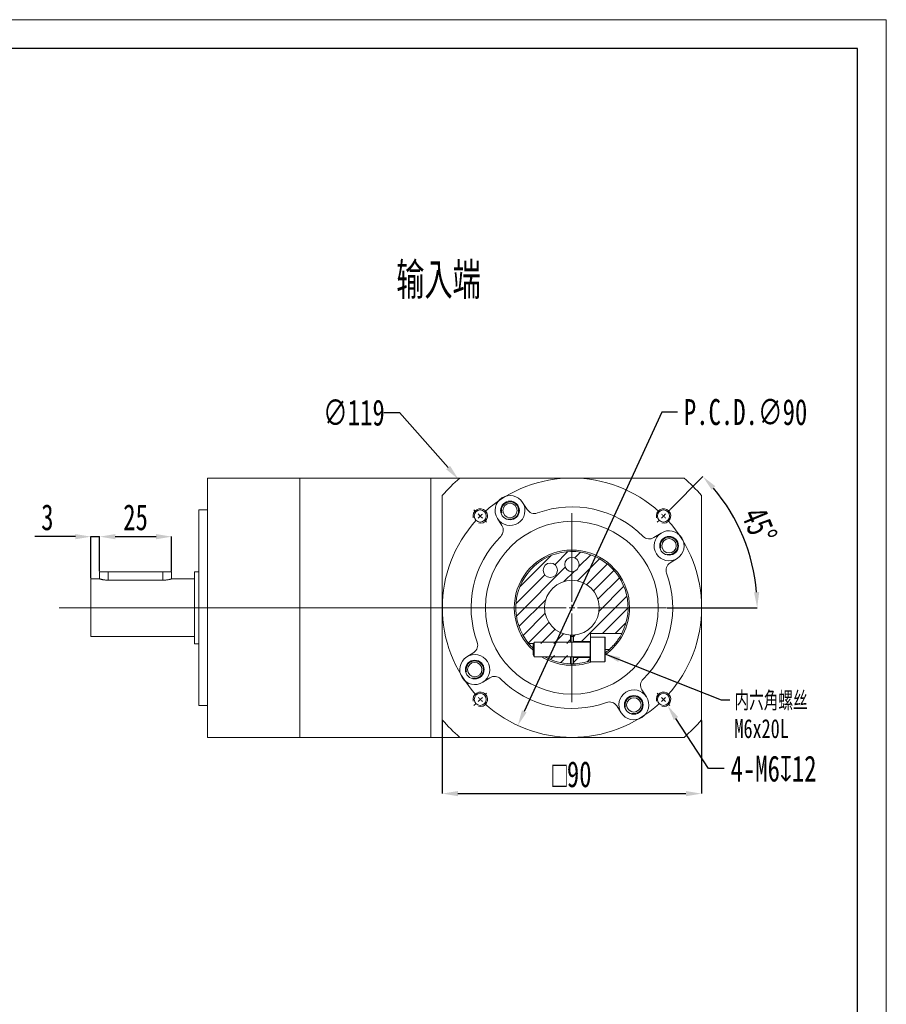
# Model space of a CAD drawing. Header units: millimetres. Extents: x 0 to 279, y 0 to 197.
# Tile 4 of 4: x 178 to 279, y 83 to 197. Entities that reach past the tile are written whole.
import ezdxf

# ---------------------------------------------------------------- set-up
doc = ezdxf.new("R2010")
doc.units = ezdxf.units.MM
doc.linetypes.add('CENTER2', pattern=[28.575, 19.05, -3.175, 3.175, -3.175])
doc.layers.add('3中心线层', color=1, linetype='CENTER2')
doc.layers.add('6文字层', color=3, linetype='Continuous')
doc.layers.add('SLD-0', color=7, linetype='Continuous', lineweight=18)
doc.layers.add('图框_外框线', color=7, linetype='Continuous', lineweight=18)
doc.styles.add('SLDTEXTSTYLE0', font='TXT', dxfattribs={"width": 0.7, "bigfont": 'bigfont'})
doc.styles.add('SLDTEXTSTYLE1', font='TXT', dxfattribs={"width": 0.7})
doc.dimstyles.new('SLDDIMSTYLE0', dxfattribs={"dimtxt": 3, "dimasz": 1.8, "dimexe": 0, "dimexo": 0.0625, "dimgap": 0.75, "dimtad": 0, "dimtih": 1, "dimtoh": 1, "dimlfac": 3, "dimrnd": 1e-09, "dimzin": 12, "dimdsep": 46, "dimtxsty": 'SLDTEXTSTYLE1', "dimsah": 1, "dimcen": 0, "dimadec": 0, "dimazin": 3, "dimtfac": 1, "dimtofl": 0, "dimtmove": 0, "dimatfit": 3, "dimfxl": 1, "dimfrac": 2, "dimtolj": 1, "dimtzin": 12, "dimarcsym": 0})
doc.dimstyles.new('SLDDIMSTYLE1', dxfattribs={"dimtxt": 3, "dimasz": 1.8, "dimexe": 0, "dimexo": 0.0625, "dimgap": 0.75, "dimtad": 1, "dimdec": 4, "dimlfac": 3, "dimzin": 12, "dimdsep": 46, "dimtxsty": 'SLDTEXTSTYLE1', "dimsah": 1, "dimcen": 0.09, "dimazin": 3, "dimtfac": 1, "dimtofl": 0, "dimtmove": 0, "dimatfit": 3, "dimfxl": 1, "dimfrac": 2, "dimtolj": 1, "dimtzin": 12, "dimarcsym": 0})
doc.dimstyles.new('SLDDIMSTYLE10', dxfattribs={"dimtxt": 0.18, "dimasz": 1.8, "dimexe": 0, "dimexo": 0.0625, "dimgap": 0, "dimtad": 0, "dimtih": 1, "dimtoh": 1, "dimdec": 0, "dimrnd": 1e-09, "dimzin": 0, "dimdsep": 46, "dimtxsty": 'Standard', "dimsah": 1, "dimcen": 0.09, "dimadec": 0, "dimazin": 0, "dimtfac": 1.8, "dimtdec": 0, "dimtofl": 0, "dimtmove": 0, "dimatfit": 3, "dimfxl": 1, "dimfrac": 2, "dimtolj": 1, "dimtzin": 0, "dimarcsym": 0})
doc.dimstyles.new('SLDDIMSTYLE2', dxfattribs={"dimtxt": 3, "dimasz": 1.8, "dimexe": 0, "dimexo": 0.0625, "dimgap": 0.75, "dimtad": 0, "dimtih": 1, "dimtoh": 1, "dimlfac": 3, "dimrnd": 1e-09, "dimzin": 12, "dimdsep": 46, "dimtxsty": 'SLDTEXTSTYLE1', "dimsah": 1, "dimcen": 0, "dimadec": 0, "dimazin": 3, "dimtfac": 1, "dimtofl": 0, "dimtmove": 0, "dimatfit": 3, "dimfxl": 1, "dimfrac": 2, "dimtolj": 1, "dimtzin": 12, "dimarcsym": 0})
doc.dimstyles.new('SLDDIMSTYLE3', dxfattribs={"dimtxt": 3, "dimasz": 1.8, "dimexe": 0, "dimexo": 0.0625, "dimgap": 0.75, "dimtad": 1, "dimlfac": 3, "dimrnd": 1e-09, "dimzin": 12, "dimdsep": 46, "dimtxsty": 'SLDTEXTSTYLE1', "dimsah": 1, "dimcen": 0.09, "dimadec": 0, "dimazin": 3, "dimtfac": 1, "dimtofl": 0, "dimtmove": 0, "dimatfit": 3, "dimfxl": 1, "dimfrac": 2, "dimtolj": 1, "dimtzin": 12, "dimarcsym": 0})
doc.dimstyles.new('SLDDIMSTYLE6', dxfattribs={"dimtxt": 3, "dimasz": 1.8, "dimexe": 0, "dimexo": 0.0625, "dimgap": 0.75, "dimtad": 1, "dimlfac": 3, "dimrnd": 1e-09, "dimzin": 12, "dimdsep": 46, "dimtxsty": 'SLDTEXTSTYLE1', "dimsah": 1, "dimcen": 0.09, "dimadec": 0, "dimazin": 3, "dimtfac": 1, "dimtmove": 0, "dimatfit": 0, "dimfxl": 1, "dimfrac": 2, "dimtolj": 1, "dimtzin": 12, "dimarcsym": 0})
doc.dimstyles.new('SLDDIMSTYLE9', dxfattribs={"dimtxt": 3, "dimasz": 1.8, "dimexe": 0, "dimexo": 0.0625, "dimgap": 0.75, "dimtad": 0, "dimtih": 1, "dimtoh": 1, "dimlfac": 3, "dimrnd": 1e-09, "dimzin": 12, "dimdsep": 46, "dimtxsty": 'SLDTEXTSTYLE1', "dimsah": 1, "dimcen": 0, "dimadec": 0, "dimazin": 3, "dimtfac": 1, "dimtofl": 0, "dimtmove": 0, "dimatfit": 3, "dimfxl": 1, "dimfrac": 2, "dimtolj": 1, "dimtzin": 12, "dimarcsym": 0})
pattern_1 = [(45, (-16.042, 6.3382), (-0.7483547, 0.7483547), [])]

# ---------------------------------------------------------------- blocks, each defined once
blk = doc.blocks.new('*D86')
at = {"layer": '6文字层', "color": 0, "lineweight": -2}
for p, q in [((187.73, 133.34), (187.73, 137.33)), ((189.53, 137.33), (194.26, 137.33)), ((196.06, 133.34), (196.06, 137.33))]:
    blk.add_line(p, q, dxfattribs=at)
at = {"layer": '6文字层', "color": 0}
for points in [[(189.53, 137.63), (189.53, 137.03), (187.73, 137.33)], [(194.26, 137.03), (194.26, 137.63), (196.06, 137.33)]]:
    blk.add_solid(points, dxfattribs=at)
at = {"layer": 'Defpoints', "color": 0}
for p in [(196.06, 137.33), (187.73, 133.28), (196.06, 133.28)]:
    blk.add_point(p, dxfattribs=at)
at = {"layer": '6文字层', "color": 0, "insert": (191.89, 141.08), "char_height": 3, "attachment_point": 2, "style": 'SLDTEXTSTYLE1'}
blk.add_mtext('\\A1;25', dxfattribs=at)
blk = doc.blocks.new('*D87')
at = {"layer": '6文字层', "color": 0, "lineweight": -2}
for p, q in [((184.93, 137.33), (180.23, 137.33)), ((186.73, 132.51), (186.73, 137.33)), ((186.73, 137.33), (187.73, 137.33)), ((187.73, 133.34), (187.73, 137.33)), ((189.53, 137.33), (191.33, 137.33))]:
    blk.add_line(p, q, dxfattribs=at)
at = {"layer": '6文字层', "color": 0}
for points in [[(184.93, 137.03), (184.93, 137.63), (186.73, 137.33)], [(189.53, 137.63), (189.53, 137.03), (187.73, 137.33)]]:
    blk.add_solid(points, dxfattribs=at)
at = {"layer": 'Defpoints', "color": 0}
for p in [(187.73, 137.33), (186.73, 132.44), (187.73, 133.28)]:
    blk.add_point(p, dxfattribs=at)
at = {"layer": '6文字层', "color": 0, "insert": (181.68, 141.08), "char_height": 3, "attachment_point": 2, "style": 'SLDTEXTSTYLE1'}
blk.add_mtext('\\A1;3', dxfattribs=at)
blk = doc.blocks.new('*D88')
at = {"layer": '6文字层', "color": 0, "lineweight": -2}
for p, q in [((220.64, 151.69), (222.44, 151.69)), ((222.44, 151.69), (228.07, 145.32))]:
    blk.add_line(p, q, dxfattribs=at)
at = {"layer": '6文字层', "color": 0}
blk.add_solid([(227.84, 145.12), (228.29, 145.52), (229.26, 143.97)], dxfattribs=at)
at = {"layer": 'Defpoints', "color": 0}
for p in [(229.26, 143.97), (255.53, 114.25)]:
    blk.add_point(p, dxfattribs=at)
at = {"layer": '6文字层', "color": 0, "insert": (213.59, 153.19), "char_height": 3, "attachment_point": 1, "style": 'SLDTEXTSTYLE1'}
blk.add_mtext('\\A1;∅119', dxfattribs=at)
blk = doc.blocks.new('*D89')
at = {"layer": '6文字层', "color": 0, "lineweight": -2}
for p, q in [((253.78, 140.49), (257.56, 144.28)), ((253.4, 129.11), (263.84, 129.11))]:
    blk.add_line(p, q, dxfattribs=at)
blk.add_arc((242.39, 129.11), 21.45, 4.8096, 40.1904, dxfattribs=at)
at = {"layer": '6文字层', "color": 0}
for points in [[(259, 143.16), (258.56, 142.75), (257.56, 144.28)], [(263.47, 130.9), (264.07, 130.92), (263.84, 129.11)]]:
    blk.add_solid(points, dxfattribs=at)
at = {"layer": 'Defpoints', "color": 0}
for p in [(253.73, 140.45), (252.27, 138.99), (260.97, 139.84), (183.06, 129.11), (253.33, 129.11)]:
    blk.add_point(p, dxfattribs=at)
at = {"layer": '6文字层', "color": 0, "insert": (264.74, 141.02), "char_height": 3, "attachment_point": 1, "rotation": 292.5, "style": 'SLDTEXTSTYLE1'}
blk.add_mtext('\\A1;45%%d', dxfattribs=at)
blk = doc.blocks.new('*D90')
at = {"layer": '6文字层', "color": 0, "lineweight": -2}
for p, q in [((252.8, 151.75), (236.88, 117.12)), ((254.6, 151.75), (252.8, 151.75))]:
    blk.add_line(p, q, dxfattribs=at)
at = {"layer": '6文字层', "color": 0}
blk.add_solid([(236.61, 117.24), (237.15, 116.99), (236.13, 115.48)], dxfattribs=at)
at = {"layer": 'Defpoints', "color": 0}
for p in [(248.66, 142.74), (236.13, 115.48)]:
    blk.add_point(p, dxfattribs=at)
at = {"layer": '6文字层', "color": 0, "insert": (255.35, 153.25), "char_height": 3, "attachment_point": 1, "style": 'SLDTEXTSTYLE1'}
blk.add_mtext('\\A1;P.C.D.∅90', dxfattribs=at)
blk = doc.blocks.new('*D91')
at = {"layer": '6文字层', "color": 0, "lineweight": -2}
for p, q in [((227.39, 116.07), (227.39, 107.6)), ((257.39, 116.07), (257.39, 107.6)), ((229.19, 107.6), (255.59, 107.6))]:
    blk.add_line(p, q, dxfattribs=at)
at = {"layer": '6文字层', "color": 0}
for points in [[(229.19, 107.9), (229.19, 107.3), (227.39, 107.6)], [(255.59, 107.3), (255.59, 107.9), (257.39, 107.6)]]:
    blk.add_solid(points, dxfattribs=at)
at = {"layer": 'Defpoints', "color": 0}
for p in [(227.39, 116.14), (257.39, 116.14), (257.39, 107.6)]:
    blk.add_point(p, dxfattribs=at)
at = {"layer": '6文字层', "color": 0, "insert": (242.39, 111.35), "char_height": 3, "attachment_point": 2, "style": 'SLDTEXTSTYLE1'}
blk.add_mtext('\\A1;{\\fGDT;o}90', dxfattribs=at)
blk = doc.blocks.new('*D92')
at = {"layer": '6文字层', "color": 0, "lineweight": -2}
for p, q in [((258.21, 110.5), (254.44, 116.3)), ((260.01, 110.5), (258.21, 110.5))]:
    blk.add_line(p, q, dxfattribs=at)
at = {"layer": '6文字层', "color": 0}
blk.add_solid([(254.69, 116.46), (254.18, 116.13), (253.45, 117.81)], dxfattribs=at)
at = {"layer": 'Defpoints', "color": 0}
for p in [(252.55, 119.2), (253.45, 117.81)]:
    blk.add_point(p, dxfattribs=at)
at = {"layer": '6文字层', "color": 0, "insert": (260.76, 112), "char_height": 3, "attachment_point": 1, "style": 'SLDTEXTSTYLE1'}
blk.add_mtext('\\A1;4-M6{\\fGDT;x}12', dxfattribs=at)
blk = doc.blocks.new('SW_NOTE_4')
at = {"layer": 'SLD-0', "color": 0, "char_height": 2.2, "attachment_point": 1}
for s, insert, style in [('内六角螺丝', (0.54, 0.98), 'SLDTEXTSTYLE0'), ('M6x20L', (0.54, -2.22), 'SLDTEXTSTYLE1')]:
    blk.add_mtext(s, dxfattribs=dict(at, insert=insert, style=style))
blk = doc.blocks.new('SW_CENTERMARKSYMBOL_1')
at = {"layer": 'SLD-0', "color": 0}
for p, q in [((-0.47, 0.47), (-0.73, 0.73)), ((0, 0), (-0.24, 0.24)), ((0, 0), (0.24, -0.24)), ((10.61, -9.94), (10.61, 0.33)), ((21.21, 0), (20.98, -0.24)), ((21.21, 0), (21.45, 0.24)), ((21.68, 0.47), (21.94, 0.73)), ((0.47, -0.47), (0.73, -0.73)), ((20.74, -0.47), (20.48, -0.73)), ((9.94, -10.61), (-48.73, -10.61)), ((10.61, -10.61), (10.27, -10.61)), ((10.61, -10.61), (10.61, -10.27)), ((10.61, -10.61), (10.61, -10.94)), ((10.61, -10.61), (10.94, -10.61)), ((10.61, -11.27), (10.61, -21.55)), ((11.27, -10.61), (21.55, -10.61)), ((0.47, -20.74), (0.73, -20.48)), ((20.74, -20.74), (20.48, -20.48)), ((0, -21.21), (-0.24, -21.45)), ((0, -21.21), (0.24, -20.98)), ((21.21, -21.21), (20.98, -20.98)), ((21.21, -21.21), (21.45, -21.45)), ((-0.47, -21.68), (-0.73, -21.94)), ((21.68, -21.68), (21.94, -21.94))]:
    blk.add_line(p, q, dxfattribs=at)
for start, end in [(47.5465, 132.4535), (133.7268, 135), (45, 46.2732), (43.7268, 45), (137.5465, 222.4535), (135, 136.2732), (317.5465, 42.4535), (223.7268, 225), (225, 226.2732), (313.7268, 315), (315, 316.2732), (227.5465, 312.4535)]:
    blk.add_arc((10.61, -10.61), 15, start, end, dxfattribs=at)

msp = doc.modelspace()

# ---------------------------------------------------------------- hatches: boundary and pattern name
at = {"linetype": 'Continuous', "lineweight": 0}
h = msp.add_hatch(dxfattribs=at)
h.set_pattern_fill('ANSI31', scale=0.333333, style=0)
h.set_pattern_definition(pattern_1)
edge = h.paths.add_edge_path(flags=0)
edge.add_line((244.560466, 125.194646), (244.560466, 126.111312))
edge.add_line((244.560466, 126.111312), (248.160081, 126.111312))
edge.add_arc((242.3938, 129.111312), 6.5, 332.51357375, 579.48657743)
edge.add_line((237.377271, 124.977979), (242.227133, 124.977979))
edge.add_line((242.227133, 124.977979), (242.227133, 125.949035))
edge.add_arc((242.3938, 129.111312), 3.166667, -86.98303869, 266.98303869, ccw=False)
edge.add_line((242.560466, 125.949035), (242.560466, 125.194646))
edge.add_line((242.560466, 125.194646), (244.560466, 125.194646))
edge = h.paths.add_edge_path(flags=0)
edge.add_arc((239.8938, 133.441439), 0.833333, 0, 360)
edge = h.paths.add_edge_path(flags=0)
edge.add_arc((242.3938, 134.111312), 0.833333, 0, 360)
h = msp.add_hatch(dxfattribs=at)
h.set_pattern_fill('ANSI31', scale=0.333333, style=0)
h.set_pattern_definition(pattern_1)
edge = h.paths.add_edge_path(flags=0)
edge.add_arc((242.3938, 129.111312), 6.5, 238.35138734, 268.53071642)
edge.add_line((242.227133, 122.613449), (242.227133, 123.577979))
edge.add_line((242.227133, 123.577979), (238.983195, 123.577979))
h = msp.add_hatch(dxfattribs=at)
h.set_pattern_fill('ANSI31', scale=0.333333, style=0)
h.set_pattern_definition(pattern_1)
edge = h.paths.add_edge_path(flags=0)
edge.add_arc((242.3938, 129.111312), 6.5, 271.46928358, 289.47122063)
edge.add_line((244.560466, 122.983053), (244.560466, 123.361312))
edge.add_line((244.560466, 123.361312), (242.560466, 123.361312))
edge.add_line((242.560466, 123.361312), (242.560466, 122.613449))

# ---------------------------------------------------------------- linework, layer by layer
at = {"color": 7, "linetype": 'Continuous', "lineweight": 15}
for p, q in [((210.8938, 144.111312), (200.227133, 144.111312)), ((200.227133, 144.111312), (200.227133, 114.111312)), ((226.060466, 144.111312), (210.8938, 144.111312)), ((210.8938, 144.111312), (210.8938, 143.875972)), ((210.8938, 144.111312), (210.8938, 114.111312)), ((210.8938, 143.875972), (210.8938, 114.111312)), ((229.418395, 144.111312), (226.060466, 144.111312)), ((226.060466, 114.111312), (226.060466, 144.111312)), ((226.060466, 144.111312), (226.060466, 143.875972)), ((226.060466, 143.875972), (226.060466, 114.111312)), ((255.369204, 144.111312), (229.418395, 144.111312)), ((227.3938, 142.086716), (227.3938, 116.135908)), ((237.210228, 140.473898), (236.691683, 141.287851)), ((257.3938, 116.135908), (257.3938, 142.086716)), ((200.227133, 140.444646), (199.227133, 140.444646)), ((199.227133, 117.777979), (199.227133, 140.444646)), ((233.767926, 139.425212), (234.286471, 138.61126)), ((252.7077, 137.737185), (251.893747, 137.218641)), ((253.756386, 134.294884), (254.570338, 134.813428)), ((187.727133, 132.444646), (186.727133, 132.444646)), ((186.727133, 125.777979), (186.727133, 132.444646)), ((187.727133, 133.277979), (187.727133, 132.444646)), ((187.727133, 133.277979), (188.727133, 133.277979)), ((188.727133, 133.277979), (195.060466, 133.277979)), ((195.060466, 132.29111), (188.727133, 132.29111)), ((195.060466, 133.277979), (196.060466, 133.277979)), ((196.060466, 132.444646), (196.060466, 133.277979)), ((198.727133, 132.444646), (196.060466, 132.444646)), ((199.227133, 133.277979), (198.727133, 133.277979)), ((198.727133, 124.944646), (198.727133, 133.277979)), ((186.727133, 125.777979), (198.727133, 125.777979)), ((242.227133, 125.111312), (242.227133, 125.949035)), ((242.227133, 125.782148), (242.560466, 125.782148)), ((242.560466, 125.949035), (242.560466, 125.194646)), ((244.560466, 126.111312), (248.160081, 126.111312)), ((244.560466, 125.694646), (244.560466, 126.111312)), ((246.1938, 125.694646), (244.560466, 125.694646)), ((244.560466, 125.694646), (244.560466, 122.861312)), ((246.227133, 125.661312), (246.227133, 125.271688)), ((198.727133, 124.944646), (199.227133, 124.944646)), ((237.377271, 124.977979), (237.950149, 124.977979)), ((238.027129, 125.111312), (237.8938, 124.880379)), ((237.8938, 124.880379), (237.8938, 123.675579)), ((244.4938, 125.111312), (238.027129, 125.111312)), ((238.027129, 125.111312), (238.027129, 123.444646)), ((242.560466, 125.194646), (244.560466, 125.194646)), ((242.560466, 125.194646), (242.560466, 125.111312)), ((246.227133, 125.271688), (246.227133, 122.894646)), ((231.031213, 123.927741), (230.217261, 123.409196)), ((237.8938, 123.675579), (238.027129, 123.444646)), ((238.027129, 123.444646), (244.4938, 123.444646)), ((242.227133, 122.613449), (242.227133, 123.444646)), ((242.560466, 123.444646), (242.560466, 123.361312)), ((242.560466, 123.361312), (242.560466, 122.613449)), ((244.560466, 123.361312), (242.560466, 123.361312)), ((242.227133, 122.613449), (242.560466, 122.613449)), ((244.560466, 122.861312), (246.1938, 122.861312)), ((232.0799, 120.485439), (232.893852, 121.003984)), ((251.019673, 118.797412), (250.501128, 119.611365)), ((199.227133, 117.777979), (200.227133, 117.777979)), ((247.577371, 117.748726), (248.095916, 116.934774)), ((200.227133, 114.111312), (210.8938, 114.111312)), ((210.8938, 114.111312), (226.060466, 114.111312)), ((226.060466, 114.111312), (229.418395, 114.111312)), ((229.418395, 114.111312), (255.369204, 114.111312))]:
    msp.add_line(p, q, dxfattribs=at)
at = {"color": 8, "linetype": 'Continuous', "lineweight": 15}
for p, q in [((188.727133, 133.277979), (188.727133, 132.29111)), ((195.060466, 133.277979), (195.060466, 132.29111)), ((246.1938, 125.295633), (246.1938, 125.694646)), ((244.4938, 125.111312), (244.4938, 123.444646)), ((246.1938, 122.861312), (246.1938, 125.295633)), ((246.739935, 124.277979), (246.227133, 124.277979))]:
    msp.add_line(p, q, dxfattribs=at)
at = {"color": 7, "linetype": 'Continuous', "lineweight": 15, "flags": 128}
msp.add_lwpolyline([(242.560466, 125.949035), (242.3938, 125.944646), (242.227133, 125.949035)], dxfattribs=at)
at = {"color": 7, "linetype": 'Continuous', "lineweight": 15}
for centre, radius in [((235.229805, 140.356531), 1.083333), ((231.787198, 139.717914), 0.7), ((235.229805, 140.356531), 0.833333), ((253.000401, 139.717914), 0.7), ((242.3938, 129.111312), 10), ((253.639019, 136.275307), 1.083333), ((253.639019, 136.275307), 0.833333), ((242.3938, 134.111312), 0.833333), ((239.8938, 133.441439), 0.833333), ((231.14858, 121.947317), 1.083333), ((231.14858, 121.947317), 0.833333), ((231.787198, 118.50471), 0.7), ((249.557794, 117.866093), 1.083333), ((249.557794, 117.866093), 0.833333), ((253.000401, 118.50471), 0.7)]:
    msp.add_circle(centre, radius, dxfattribs=at)
for centre, radius, start, end in [((242.3938, 129.111312), 19.833333, 130.86068831, 139.13931169), ((242.3938, 129.111312), 19.833333, 40.86068831, 49.13931169), ((235.229805, 140.356531), 1.733333, 32.5, 212.5), ((235.229805, 140.356531), 1.733333, 212.5, 32.5), ((238.05362, 141.011198), 1, 212.5, 290.0381519), ((242.3938, 129.111312), 11.666667, 44.9618481, 110.0381519), ((233.44308, 138.07396), 1, 314.9618481, 32.5), ((253.639019, 136.275307), 1.733333, 302.5, 122.5), ((242.3938, 129.111312), 11.666667, 134.9618481, 200.0381519), ((251.356448, 138.062032), 1, 224.9618481, 302.5), ((253.639019, 136.275307), 1.733333, 122.5, 302.5), ((242.3938, 129.111312), 6.666667, 0, 227.5458498), ((242.3938, 129.111312), 6.5, 332.51357375, 219.48657743), ((254.293685, 133.451492), 1, 122.5, 200.0381519), ((242.3938, 129.111312), 3.166667, 273.01696131, 266.98303869), ((242.3938, 129.111312), 11.666667, 314.9618481, 20.0381519), ((242.3938, 129.111312), 6.666667, 305.0996322, 0), ((246.1938, 125.661312), 0.033333, 0, 90), ((230.493914, 124.771132), 1, 302.5, 20.0381519), ((244.4938, 125.177979), 0.066667, 270, 0), ((242.3938, 129.111312), 6.5, 306.13881466, 311.96188883), ((231.14858, 121.947317), 1.733333, 122.5, 302.5), ((231.14858, 121.947317), 1.733333, 302.5, 122.5), ((242.3938, 129.111312), 6.666667, 238.21166938, 290.36413481), ((242.3938, 129.111312), 6.5, 240.66788983, 268.53071642), ((244.4938, 123.377979), 0.066667, 0, 90), ((242.3938, 129.111312), 6.5, 271.46928358, 289.47122063), ((246.1938, 122.894646), 0.033333, 270, 0), ((233.431152, 120.160592), 1, 44.9618481, 122.5), ((242.3938, 129.111312), 11.666667, 224.9618481, 290.0381519), ((251.344519, 120.148664), 1, 134.9618481, 212.5), ((249.557794, 117.866093), 1.733333, 32.5, 212.5), ((249.557794, 117.866093), 1.733333, 212.5, 32.5), ((246.73398, 117.211426), 1, 32.5, 110.0381519), ((242.3938, 129.111312), 19.833333, 220.86068831, 229.13931169), ((242.3938, 129.111312), 19.833333, 310.86068831, 319.13931169)]:
    msp.add_arc(centre, radius, start, end, dxfattribs=at)
for points, knots in [([(188.727133, 132.29111), (188.673133, 132.291913), (188.563521, 132.293545), (188.404658, 132.306272), (188.253715, 132.325076), (188.115908, 132.348477), (187.992422, 132.374252), (187.888552, 132.399416), (187.806291, 132.421547), (187.753003, 132.436902), (187.727271, 132.444603), (187.729878, 132.443823), (187.730695, 132.443579)], [0, 0, 0, 0, 0.1025313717, 0.208126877, 0.3106338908, 0.4159588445, 0.5214039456, 0.629779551, 0.7372497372, 0.8480122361, 0.9523700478, 1, 1, 1, 1]), ([(196.056904, 132.443579), (196.057435, 132.443737), (196.058861, 132.444162), (196.031311, 132.435938), (195.978895, 132.420895), (195.900542, 132.399835), (195.799923, 132.375351), (195.676749, 132.349408), (195.535141, 132.325172), (195.377448, 132.305598), (195.217574, 132.293266), (195.109926, 132.291789), (195.060466, 132.29111)], [0, 0, 0, 0, 0.0599572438, 0.1611103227, 0.2651379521, 0.3675595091, 0.4727396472, 0.5790510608, 0.6883801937, 0.7955506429, 0.9060636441, 1, 1, 1, 1]), ([(248.160081, 126.111312), (248.158758, 126.108774), (248.154052, 126.099742), (248.090728, 125.978507), (247.924486, 125.688069), (247.654257, 125.281214), (247.263399, 124.781986), (246.923642, 124.454858), (246.739935, 124.277979)], [0, 0, 0, 0, 0.0647075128, 0.2302621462, 0.3976373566, 0.5735059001, 0.7693937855, 1, 1, 1, 1]), ([(237.8938, 124.425487), (237.843002, 124.473341), (237.718234, 124.590882), (237.564351, 124.759633), (237.44624, 124.894863), (237.386552, 124.966702), (237.380097, 124.974546), (237.377271, 124.977979)], [0, 0, 0, 0, 0.1891581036, 0.4646114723, 0.6795755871, 0.8597680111, 1, 1, 1, 1])]:
    msp.add_open_spline(points, degree=3, knots=knots, dxfattribs=at)
at = {"layer": 'SLD-0'}
for centre, radius in [((235.229805, 140.356531), 1), ((231.787198, 139.717914), 0.833333), ((253.000401, 139.717914), 0.833333), ((253.639019, 136.275307), 1), ((231.14858, 121.947317), 1), ((231.787198, 118.50471), 0.833333), ((249.557794, 117.866093), 1), ((253.000401, 118.50471), 0.833333)]:
    msp.add_arc(centre, radius, 255, 195, dxfattribs=at)
at = {"layer": '图框_外框线', "color": 3}
msp.add_lwpolyline([(0, 0), (278.783652, 0), (278.783652, 197.139868), (0, 197.139868)], close=True, dxfattribs=at)
at = {"layer": '图框_外框线', "color": 3, "lineweight": 25}
msp.add_lwpolyline([(16.594265, 3.318853), (275.464799, 3.318853), (275.464799, 193.821015), (16.594265, 193.821015)], close=True, dxfattribs=at)

# ---------------------------------------------------------------- block references
at = {"layer": '3中心线层'}
msp.add_blockref('SW_CENTERMARKSYMBOL_1', (231.787198, 139.717914), dxfattribs=at)
at = {"layer": '6文字层'}
msp.add_blockref('SW_NOTE_4', (260.668132, 118.444488), dxfattribs=at)

# ---------------------------------------------------------------- texts
at = {"layer": 'SLD-0', "insert": (222.061508, 169.062535), "char_height": 4.2333333, "attachment_point": 1, "style": 'SLDTEXTSTYLE0'}
msp.add_mtext('输入端', dxfattribs=at)

# ---------------------------------------------------------------- dimensions: what is measured, and where the dimension line sits
at = {"layer": '6文字层'}
dim = msp.add_diameter_dim_2p(p1=(255.527447, 114.249669), p2=(229.260152, 143.972955), dimstyle='SLDDIMSTYLE9', dxfattribs=at)
dim.commit()
dim.dimension.update_dxf_attribs({"geometry": '*D88', "text_midpoint": (216.739445, 151.691064), "dimtype": 163})
dim = msp.add_diameter_dim_2p(p1=(248.657552, 142.740891), p2=(236.130048, 115.481734), text='P.C.D.<>', dimstyle='SLDDIMSTYLE2', dxfattribs=at)
dim.commit()
dim.dimension.update_dxf_attribs({"geometry": '*D90', "text_midpoint": (262.173051, 151.750389), "dimtype": 163})
dim = msp.add_angular_dim_2l(base=(260.969342, 139.835907), line1=((183.061253, 129.111312), (253.333735, 129.111312)), line2=((253.731078, 140.448591), (252.269724, 138.987237)), dimstyle='SLDDIMSTYLE1', dxfattribs=at)
dim.commit()
dim.dimension.update_dxf_attribs({"geometry": '*D89', "text_midpoint": (262.210266, 137.319562), "dimtype": 162})
dim = msp.add_linear_dim(base=(187.727133, 137.333567), p1=(186.727133, 132.444646), p2=(187.727133, 133.277979), angle=0, dimstyle='SLDDIMSTYLE6', dxfattribs=at)
dim.commit()
dim.dimension.update_dxf_attribs({"geometry": '*D87', "text_midpoint": (181.677133, 137.333567), "dimtype": 160})
dim = msp.add_linear_dim(base=(196.060466, 137.333567), p1=(187.727133, 133.277979), p2=(196.060466, 133.277979), dimstyle='SLDDIMSTYLE3', dxfattribs=at)
dim.commit()
dim.dimension.update_dxf_attribs({"geometry": '*D86', "text_midpoint": (191.8938, 137.333567), "dimtype": 160})
dim = msp.add_diameter_dim_2p(p1=(252.54598, 119.203242), p2=(253.454822, 117.806179), text='4-M6{\\fGDT;x}12', dimstyle='SLDDIMSTYLE0', override={"dimpost": '<>'}, dxfattribs=at)
dim.commit()
dim.dimension.update_dxf_attribs({"geometry": '*D92', "text_midpoint": (267.209412, 110.49747), "dimtype": 163})
dim = msp.add_linear_dim(base=(257.3938, 107.595063), p1=(227.3938, 116.135908), p2=(257.3938, 116.135908), text='{\\fGDT;o}<>', dimstyle='SLDDIMSTYLE3', dxfattribs=at)
dim.commit()
dim.dimension.update_dxf_attribs({"geometry": '*D91', "text_midpoint": (242.3938, 107.595063), "dimtype": 160})

# ---------------------------------------------------------------- leaders
msp.add_leader([(246.1938, 123.762048), (259.668132, 118.444488), (260.668132, 118.444488)], dimstyle='SLDDIMSTYLE10', dxfattribs=at)

doc.saveas('drawing.dxf')
